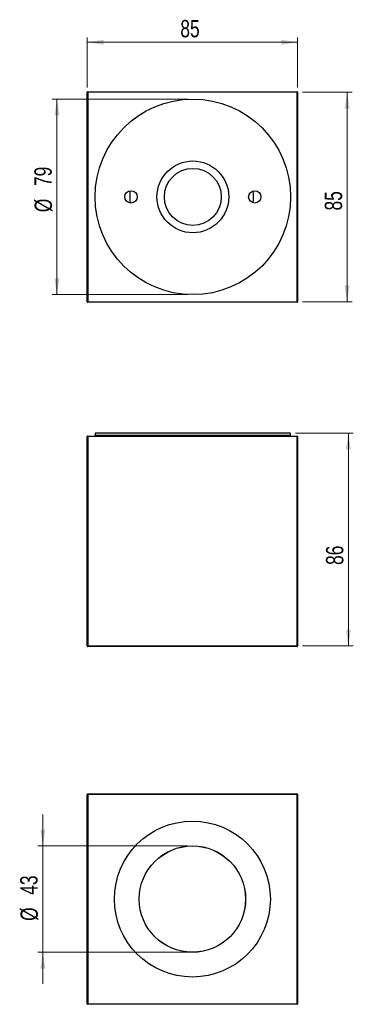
# Model space of a CAD drawing. Header units: millimetres. Extents: x 69 to 137, y 69 to 268.
import ezdxf

# ---------------------------------------------------------------- set-up
doc = ezdxf.new("R2010")
doc.units = ezdxf.units.MM
doc.styles.add('SLDTEXTSTYLE0', font='TXT', dxfattribs={"width": 0.75})
doc.dimstyles.new('SLDDIMSTYLE0', dxfattribs={"dimtxt": 3.5, "dimasz": 3.302, "dimexe": 0, "dimexo": 0.0625, "dimgap": 0.875, "dimtad": 1, "dimdec": 0, "dimlfac": 2, "dimrnd": 1e-09, "dimzin": 12, "dimdsep": 46, "dimtxsty": 'SLDTEXTSTYLE0', "dimsah": 1, "dimcen": 0.09, "dimadec": 0, "dimazin": 3, "dimtfac": 1, "dimtdec": 0, "dimtofl": 0, "dimtmove": 0, "dimatfit": 3, "dimfxl": 0, "dimfrac": 2, "dimtolj": 1, "dimtzin": 12, "dimarcsym": 0})
doc.dimstyles.new('SLDDIMSTYLE1', dxfattribs={"dimtxt": 3.5, "dimasz": 3.302, "dimexe": 0, "dimexo": 0.0625, "dimgap": 0.875, "dimtad": 1, "dimdec": 0, "dimlfac": 2, "dimrnd": 1e-09, "dimzin": 12, "dimdsep": 46, "dimtxsty": 'SLDTEXTSTYLE0', "dimsah": 1, "dimcen": 0.09, "dimadec": 0, "dimazin": 3, "dimtfac": 1, "dimtofl": 0, "dimtmove": 0, "dimatfit": 3, "dimfxl": 0, "dimfrac": 2, "dimtolj": 1, "dimtzin": 12, "dimarcsym": 0})
doc.dimstyles.new('SLDDIMSTYLE2', dxfattribs={"dimtxt": 3.5, "dimasz": 3.302, "dimexe": 0, "dimexo": 0.0625, "dimgap": 0.875, "dimtad": 1, "dimdec": 0, "dimlfac": 2, "dimrnd": 1e-09, "dimzin": 12, "dimdsep": 46, "dimtxsty": 'SLDTEXTSTYLE0', "dimsah": 1, "dimcen": 0.09, "dimadec": 0, "dimazin": 3, "dimtfac": 1, "dimtdec": 0, "dimtmove": 0, "dimatfit": 0, "dimfxl": 0, "dimfrac": 2, "dimtolj": 1, "dimtzin": 12, "dimarcsym": 0})

# ---------------------------------------------------------------- blocks, each defined once
blk = doc.blocks.new('_D')
at = {"color": 7, "linetype": 'Continuous', "lineweight": 0}
for p, q in [((125.13, 184.2), (136.79, 184.2)), ((135.79, 184.2), (135.79, 141.21)), ((126.54, 141.21), (136.79, 141.21))]:
    blk.add_line(p, q, dxfattribs=at)
at = {"color": 7, "linetype": 'Continuous', "lineweight": 18}
for points in [[(135.79, 184.2), (135.28, 180.9), (136.29, 180.9)], [(135.79, 141.21), (136.29, 144.52), (135.28, 144.52)]]:
    blk.add_solid(points, dxfattribs=at)
at = {"color": 7, "linetype": 'Continuous', "lineweight": 18, "insert": (131.27, 157.58), "char_height": 3.5, "attachment_point": 1, "rotation": 90, "style": 'SLDTEXTSTYLE0'}
blk.add_mtext('86', dxfattribs=at)
blk = doc.blocks.new('_D_1')
at = {"color": 7, "linetype": 'Continuous', "lineweight": 0}
for p, q in [((126.54, 253.06), (136.54, 253.06)), ((135.54, 210.76), (135.54, 253.06)), ((126.54, 210.76), (136.54, 210.76))]:
    blk.add_line(p, q, dxfattribs=at)
at = {"color": 7, "linetype": 'Continuous', "lineweight": 18}
for points in [[(135.54, 253.06), (135.03, 249.76), (136.04, 249.76)], [(135.54, 210.76), (136.04, 214.06), (135.03, 214.06)]]:
    blk.add_solid(points, dxfattribs=at)
at = {"color": 7, "linetype": 'Continuous', "lineweight": 18, "insert": (131.02, 229.18), "char_height": 3.5, "attachment_point": 1, "rotation": 90, "style": 'SLDTEXTSTYLE0'}
blk.add_mtext('85', dxfattribs=at)
blk = doc.blocks.new('_D_2')
at = {"color": 7, "linetype": 'Continuous', "lineweight": 0}
for p, q in [((83.04, 254.06), (83.04, 264.16)), ((125.54, 263.16), (83.04, 263.16)), ((125.54, 254.06), (125.54, 264.16))]:
    blk.add_line(p, q, dxfattribs=at)
at = {"color": 7, "linetype": 'Continuous', "lineweight": 18}
for points in [[(83.04, 263.16), (86.34, 262.65), (86.34, 263.67)], [(125.54, 263.16), (122.23, 263.67), (122.23, 262.65)]]:
    blk.add_solid(points, dxfattribs=at)
at = {"color": 7, "linetype": 'Continuous', "lineweight": 18, "insert": (101.85, 267.67), "char_height": 3.5, "attachment_point": 1, "style": 'SLDTEXTSTYLE0'}
blk.add_mtext('85', dxfattribs=at)
blk = doc.blocks.new('_D_3')
at = {"color": 7, "linetype": 'Continuous', "lineweight": 0}
for p, q in [((103.38, 251.68), (75.93, 251.68)), ((76.93, 251.68), (76.93, 212.18)), ((103.38, 212.18), (75.93, 212.18))]:
    blk.add_line(p, q, dxfattribs=at)
at = {"color": 7, "linetype": 'Continuous', "lineweight": 18}
for points in [[(76.93, 251.68), (76.42, 248.38), (77.44, 248.38)], [(76.93, 212.18), (77.44, 215.48), (76.42, 215.48)]]:
    blk.add_solid(points, dxfattribs=at)
at = {"color": 7, "linetype": 'Continuous', "lineweight": 18, "char_height": 3.5, "attachment_point": 1, "rotation": 90, "style": 'SLDTEXTSTYLE0'}
for s, insert in [('79', (72.37, 234.12)), ('%%c', (72.42, 228.84))]:
    blk.add_mtext(s, dxfattribs=dict(at, insert=insert))
blk = doc.blocks.new('_D_4')
at = {"color": 7, "linetype": 'Continuous', "lineweight": 0}
for p, q in [((74.08, 100.82), (74.08, 107.17)), ((103.29, 100.82), (73.08, 100.82)), ((74.08, 100.82), (74.08, 79.33)), ((103.29, 79.33), (73.08, 79.33)), ((74.08, 79.33), (74.08, 72.98))]:
    blk.add_line(p, q, dxfattribs=at)
at = {"color": 7, "linetype": 'Continuous', "lineweight": 18}
for points in [[(74.08, 100.82), (74.59, 104.12), (73.57, 104.12)], [(74.08, 79.33), (73.57, 76.03), (74.59, 76.03)]]:
    blk.add_solid(points, dxfattribs=at)
at = {"color": 7, "linetype": 'Continuous', "lineweight": 18, "char_height": 3.5, "attachment_point": 1, "rotation": 90, "style": 'SLDTEXTSTYLE0'}
for s, insert in [('43', (69.51, 90.96)), ('%%c', (69.57, 85.68))]:
    blk.add_mtext(s, dxfattribs=dict(at, insert=insert))

msp = doc.modelspace()

# ---------------------------------------------------------------- linework, layer by layer
at = {"color": 7, "linetype": 'Continuous', "lineweight": 25}
for p, q in [((83.14, 253.06), (83.04, 253.06)), ((83.04, 210.76), (83.04, 253.06)), ((83.14, 253.06), (83.14, 253.16)), ((83.14, 253.16), (125.44, 253.16)), ((125.44, 253.06), (83.14, 253.06)), ((83.14, 253.06), (83.14, 210.76)), ((125.44, 253.16), (125.44, 253.06)), ((125.44, 210.76), (125.44, 253.06)), ((125.54, 253.06), (125.44, 253.06)), ((125.54, 253.06), (125.54, 210.76)), ((83.14, 210.76), (83.04, 210.76)), ((83.14, 210.76), (125.44, 210.76)), ((83.14, 210.76), (83.14, 210.66)), ((125.44, 210.66), (83.14, 210.66)), ((125.54, 210.76), (125.44, 210.76)), ((125.44, 210.66), (125.44, 210.76)), ((83.04, 183.51), (83.14, 183.51)), ((83.04, 141.21), (83.04, 183.51)), ((83.14, 183.61), (83.14, 183.51)), ((83.14, 183.61), (125.44, 183.61)), ((83.14, 183.51), (83.14, 141.21)), ((125.44, 183.51), (83.14, 183.51)), ((84.63, 184.2), (84.63, 183.7)), ((104.38, 184.2), (84.63, 184.2)), ((104.38, 183.7), (84.63, 183.7)), ((85.63, 183.7), (85.63, 183.61)), ((124.13, 184.2), (104.38, 184.2)), ((124.13, 183.7), (104.38, 183.7)), ((123.13, 183.61), (123.13, 183.7)), ((124.13, 183.7), (124.13, 184.2)), ((125.44, 183.51), (125.44, 183.61)), ((125.44, 141.21), (125.44, 183.51)), ((125.44, 183.51), (125.54, 183.51)), ((125.54, 183.51), (125.54, 141.21)), ((83.04, 141.21), (83.14, 141.21)), ((83.14, 141.11), (83.14, 141.21)), ((83.14, 141.21), (125.44, 141.21)), ((125.44, 141.11), (83.14, 141.11)), ((125.44, 141.21), (125.54, 141.21)), ((125.44, 141.21), (125.44, 141.11)), ((83.04, 68.93), (83.04, 111.23)), ((83.04, 111.23), (83.14, 111.23)), ((83.14, 111.33), (125.44, 111.33)), ((83.14, 111.23), (83.14, 111.33)), ((83.14, 111.23), (83.14, 68.93)), ((125.44, 111.23), (83.14, 111.23)), ((125.44, 111.33), (125.44, 111.23)), ((125.44, 68.93), (125.44, 111.23)), ((125.44, 111.23), (125.54, 111.23)), ((125.54, 111.23), (125.54, 68.93)), ((83.04, 68.93), (83.14, 68.93)), ((83.14, 68.83), (83.14, 68.93)), ((83.14, 68.93), (125.44, 68.93)), ((125.44, 68.83), (83.14, 68.83)), ((125.44, 68.93), (125.44, 68.83)), ((125.44, 68.93), (125.54, 68.93))]:
    msp.add_line(p, q, dxfattribs=at)
at = {"color": 7, "linetype": 'Continuous', "lineweight": 25, "flags": 128}
for points in [[(91.68, 233.16), (91.65, 232.83), (91.63, 232.03)], [(91.63, 232.03), (91.65, 231.23), (91.7, 230.69)]]:
    msp.add_lwpolyline(points, dxfattribs=at)
at = {"color": 7, "linetype": 'Continuous', "lineweight": 25}
for centre, radius in [((104.38, 231.93), 19.75), ((104.38, 231.93), 7.25), ((104.38, 231.93), 5.75), ((91.88, 231.93), 1.25), ((116.88, 231.93), 1.25), ((104.29, 90.08), 15.75), ((104.29, 90.08), 10.75), ((104.29, 90.08), 10.74), ((104.29, 90.08), 10.74)]:
    msp.add_circle(centre, radius, dxfattribs=at)
for centre, radius, start, end in [((83.14, 253.06), 0.1, 90, 180), ((125.44, 253.06), 0.1, 0, 90), ((104.13, 232.03), 12.5, 353.9822, 5.1027), ((83.14, 210.76), 0.1, 180, 270), ((125.44, 210.76), 0.1, 270, 0), ((83.14, 183.51), 0.1, 90, 180), ((125.44, 183.51), 0.1, 0, 90), ((83.14, 141.21), 0.1, 180, 270), ((125.44, 141.21), 0.1, 270, 0), ((83.14, 111.23), 0.1, 90, 180), ((125.44, 111.23), 0.1, 0, 90), ((83.14, 68.93), 0.1, 180, 270), ((125.44, 68.93), 0.1, 270, 0)]:
    msp.add_arc(centre, radius, start, end, dxfattribs=at)

# ---------------------------------------------------------------- dimensions: what is measured, and where the dimension line sits
at = {"color": 7, "linetype": 'Continuous', "lineweight": 18}
dim = msp.add_linear_dim(base=(83.04, 263.16), p1=(125.54, 253.06), p2=(83.04, 253.06), dimstyle='SLDDIMSTYLE0', dxfattribs=at)
dim.commit()
dim.dimension.update_dxf_attribs({"geometry": '_D_2', "text_midpoint": (104.44, 263.16), "dimtype": 160})
for base, p1, p2, picture, middle in [((135.54, 253.06), (125.54, 210.76), (125.54, 253.06), '_D_1', (135.54, 231.77)), ((135.79, 141.21), (124.13, 184.2), (125.54, 141.21), '_D', (135.79, 160.17))]:
    dim = msp.add_linear_dim(base=base, p1=p1, p2=p2, angle=90, dimstyle='SLDDIMSTYLE0', dxfattribs=at)
    dim.commit()
    dim.dimension.update_dxf_attribs({"geometry": picture, "text_midpoint": middle, "dimtype": 160})
for base, p1, p2, dimstyle, picture, middle in [((76.93, 212.18), (104.38, 251.68), (104.38, 212.18), 'SLDDIMSTYLE1', '_D_3', (76.93, 234.07)), ((74.08, 79.33), (104.29, 100.82), (104.29, 79.33), 'SLDDIMSTYLE2', '_D_4', (74.08, 90.91))]:
    dim = msp.add_linear_dim(base=base, p1=p1, p2=p2, angle=90, text='%%c<>', dimstyle=dimstyle, dxfattribs=at)
    dim.commit()
    dim.dimension.update_dxf_attribs({"geometry": picture, "text_midpoint": middle, "dimtype": 160})

doc.saveas('drawing.dxf')
